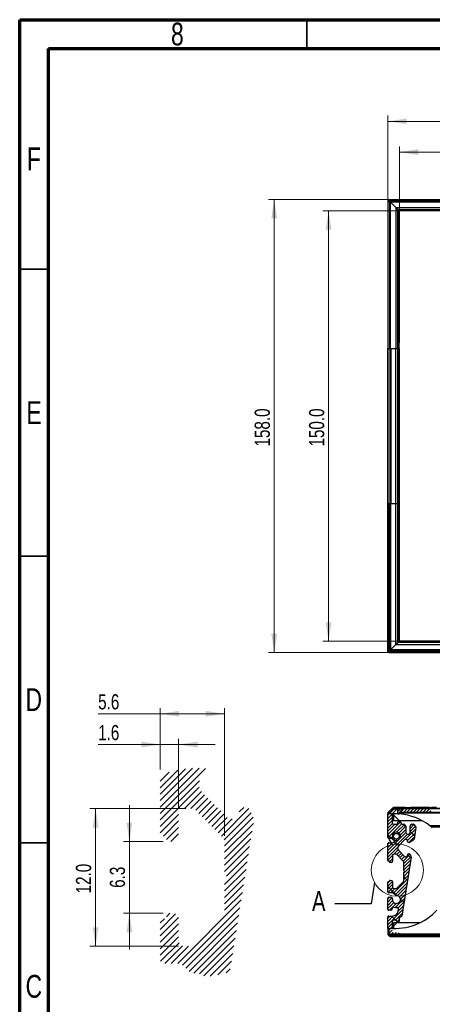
# Model space of a CAD drawing. Header units: millimetres. Extents: x 15 to 415, y 5 to 292.
# Tile 2 of 15: x 15 to 87, y 120 to 292. Entities that reach past the tile are written whole.
import ezdxf

# ---------------------------------------------------------------- set-up
doc = ezdxf.new("R2010")
doc.units = ezdxf.units.MM
doc.styles.add('SLDTEXTSTYLE0', font='TXT', dxfattribs={"width": 0.75})
doc.dimstyles.new('SLDDIMSTYLE2', dxfattribs={"dimtxt": 2.645833, "dimasz": 3.302, "dimexe": 0, "dimexo": 0.0625, "dimgap": 0.661458, "dimtad": 1, "dimdec": 1, "dimlfac": 2, "dimrnd": 1e-09, "dimzin": 4, "dimdsep": 46, "dimtxsty": 'SLDTEXTSTYLE0', "dimsah": 1, "dimcen": 0.09, "dimadec": 0, "dimazin": 1, "dimtfac": 1, "dimtdec": 1, "dimtofl": 0, "dimtmove": 0, "dimatfit": 3, "dimfxl": 1, "dimfrac": 2, "dimtolj": 1, "dimtzin": 12, "dimarcsym": 0})
doc.dimstyles.new('SLDDIMSTYLE5', dxfattribs={"dimtxt": 0.18, "dimasz": 3.302, "dimexe": 0, "dimexo": 0.0625, "dimgap": 0, "dimtad": 0, "dimtih": 1, "dimtoh": 1, "dimdec": 0, "dimrnd": 1e-09, "dimzin": 0, "dimdsep": 46, "dimtxsty": 'Standard', "dimblk1": 'NONE', "dimblk2": 'NONE', "dimsah": 1, "dimcen": 0.09, "dimadec": 0, "dimazin": 0, "dimtfac": 3.302, "dimtdec": 0, "dimtofl": 0, "dimtmove": 0, "dimatfit": 3, "dimldrblk": 'NONE', "dimfxl": 1, "dimfrac": 2, "dimtolj": 1, "dimtzin": 0, "dimarcsym": 0})
doc.dimstyles.new('SLDDIMSTYLE6', dxfattribs={"dimtxt": 2.645833, "dimasz": 3.302, "dimexe": 0, "dimexo": 0.0625, "dimgap": 0.661458, "dimtad": 1, "dimdec": 1, "dimlfac": 0.5, "dimrnd": 1e-09, "dimzin": 12, "dimdsep": 46, "dimtxsty": 'SLDTEXTSTYLE0', "dimsah": 1, "dimcen": 0.09, "dimadec": 0, "dimazin": 3, "dimtfac": 1, "dimtdec": 1, "dimtmove": 0, "dimatfit": 0, "dimfxl": 1, "dimfrac": 2, "dimtolj": 1, "dimtzin": 12, "dimarcsym": 0})
doc.dimstyles.new('SLDDIMSTYLE7', dxfattribs={"dimtxt": 2.645833, "dimasz": 3.302, "dimexe": 0, "dimexo": 0.0625, "dimgap": 0.661458, "dimtad": 1, "dimdec": 1, "dimlfac": 0.5, "dimrnd": 1e-09, "dimzin": 12, "dimdsep": 46, "dimtxsty": 'SLDTEXTSTYLE0', "dimsah": 1, "dimcen": 0.09, "dimadec": 0, "dimazin": 3, "dimtfac": 1, "dimtdec": 1, "dimtofl": 0, "dimtmove": 0, "dimatfit": 3, "dimfxl": 1, "dimfrac": 2, "dimtolj": 1, "dimtzin": 12, "dimarcsym": 0})
doc.dimstyles.new('SLDDIMSTYLE8', dxfattribs={"dimtxt": 2.645833, "dimasz": 3.302, "dimexe": 0, "dimexo": 0.0625, "dimgap": 0.661458, "dimtad": 1, "dimdec": 1, "dimlfac": 0.5, "dimrnd": 1e-09, "dimzin": 4, "dimdsep": 46, "dimtxsty": 'SLDTEXTSTYLE0', "dimsah": 1, "dimcen": 0.09, "dimadec": 0, "dimazin": 1, "dimtfac": 1, "dimtdec": 1, "dimtofl": 0, "dimtmove": 0, "dimatfit": 3, "dimfxl": 1, "dimfrac": 2, "dimtolj": 1, "dimtzin": 12, "dimarcsym": 0})

# ---------------------------------------------------------------- blocks, each defined once
blk = doc.blocks.new('_D_2')
at = {"color": 7, "linetype": 'Continuous', "lineweight": 0}
for p, q in [((81.12, 235.67), (81.12, 269.91)), ((206.12, 235.67), (206.12, 269.91)), ((81.12, 268.91), (206.12, 268.91))]:
    blk.add_line(p, q, dxfattribs=at)
at = {"color": 7, "linetype": 'Continuous', "lineweight": 18}
for points in [[(81.12, 268.91), (84.42, 268.4), (84.42, 269.42)], [(206.12, 268.91), (202.81, 269.42), (202.81, 268.4)]]:
    blk.add_solid(points, dxfattribs=at)
at = {"color": 7, "linetype": 'Continuous', "lineweight": 18, "insert": (139.06, 272.32), "char_height": 2.646, "attachment_point": 1, "style": 'SLDTEXTSTYLE0'}
blk.add_mtext('250.0', dxfattribs=at)
blk = doc.blocks.new('_D_3')
at = {"color": 7, "linetype": 'Continuous', "lineweight": 0}
for p, q in [((79.12, 235.67), (79.12, 275.28)), ((208.12, 235.67), (208.12, 275.28)), ((208.12, 274.28), (79.12, 274.28))]:
    blk.add_line(p, q, dxfattribs=at)
at = {"color": 7, "linetype": 'Continuous', "lineweight": 18}
for points in [[(79.12, 274.28), (82.42, 273.77), (82.42, 274.78)], [(208.12, 274.28), (204.81, 274.78), (204.81, 273.77)]]:
    blk.add_solid(points, dxfattribs=at)
at = {"color": 7, "linetype": 'Continuous', "lineweight": 18, "insert": (139.06, 277.69), "char_height": 2.646, "attachment_point": 1, "style": 'SLDTEXTSTYLE0'}
blk.add_mtext('258.0', dxfattribs=at)
blk = doc.blocks.new('_D_4')
at = {"color": 7, "linetype": 'Continuous', "lineweight": 0}
for p, q in [((104.12, 258.67), (67.8, 258.67)), ((68.8, 258.67), (68.8, 183.67)), ((104.12, 183.67), (67.8, 183.67))]:
    blk.add_line(p, q, dxfattribs=at)
at = {"color": 7, "linetype": 'Continuous', "lineweight": 18}
for points in [[(68.8, 258.67), (68.29, 255.37), (69.31, 255.37)], [(68.8, 183.67), (69.31, 186.97), (68.29, 186.97)]]:
    blk.add_solid(points, dxfattribs=at)
at = {"color": 7, "linetype": 'Continuous', "lineweight": 18, "insert": (65.39, 217.59), "char_height": 2.646, "attachment_point": 1, "rotation": 90, "style": 'SLDTEXTSTYLE0'}
blk.add_mtext('150.0', dxfattribs=at)
blk = doc.blocks.new('_D_5')
at = {"color": 7, "linetype": 'Continuous', "lineweight": 0}
for p, q in [((104.12, 260.67), (58.33, 260.67)), ((59.33, 260.67), (59.33, 181.67)), ((104.12, 181.67), (58.33, 181.67))]:
    blk.add_line(p, q, dxfattribs=at)
at = {"color": 7, "linetype": 'Continuous', "lineweight": 18}
for points in [[(59.33, 260.67), (58.83, 257.37), (59.84, 257.37)], [(59.33, 181.67), (59.84, 184.97), (58.83, 184.97)]]:
    blk.add_solid(points, dxfattribs=at)
at = {"color": 7, "linetype": 'Continuous', "lineweight": 18, "insert": (55.92, 217.59), "char_height": 2.646, "attachment_point": 1, "rotation": 90, "style": 'SLDTEXTSTYLE0'}
blk.add_mtext('158.0', dxfattribs=at)
blk = doc.blocks.new('SW_HATCH_0')
at = {"color": 0, "linetype": 'Continuous', "lineweight": 0}
for p, q in [((0, 0), (-1.33, -1.33)), ((0.56, 0), (-1.33, -1.89)), ((1.12, 0), (0.37, -0.75)), ((2.81, 0), (2.06, -0.75)), ((3.37, 0), (2.62, -0.75)), ((3.93, 0), (3.18, -0.75)), ((4.49, 0), (3.74, -0.75)), ((5.05, 0), (4.3, -0.75)), ((5.61, 0), (4.86, -0.75)), ((-0.58, -1.7), (-1.33, -2.45)), ((1.68, -0.01), (0.93, -0.75)), ((2.02, -0.23), (1.5, -0.75)), ((6.1, -0.07), (5.42, -0.75)), ((6.17, -0.56), (5.99, -0.75)), ((-0.58, -2.26), (-1.33, -3.01)), ((0.9, -2.47), (-1.33, -4.69)), ((-0.54, -2.78), (-1.33, -3.57)), ((-0.09, -2.9), (-1.33, -4.13)), ((1.06, -2.87), (-1.32, -5.25)), ((1.57, -2.92), (0.19, -4.3)), ((1.8, -3.25), (0.6, -4.45)), ((3.21, -2.96), (2.55, -3.62)), ((3.47, -3.26), (2.55, -4.19)), ((1.81, -4.36), (-1.33, -7.5)), ((2.09, -4.64), (-1.33, -8.06)), ((-0.53, -5.02), (-0.88, -5.38)), ((1.8, -3.81), (0.84, -4.78)), ((3.52, -3.77), (1.72, -5.58)), ((3.42, -4.44), (2.1, -5.76)), ((3.31, -5.11), (2.35, -6.07)), ((-1.07, -6.12), (-1.33, -6.38)), ((-0.51, -6.12), (-1.33, -6.94)), ((0.39, -6.91), (-1.33, -8.62)), ((-0.53, -8.38), (-1.33, -9.18)), ((0.47, -7.39), (-0.27, -8.12)), ((0.75, -7.67), (0.22, -8.2)), ((1.03, -7.95), (0.5, -8.48)), ((1.31, -8.23), (0.78, -8.76)), ((1.59, -8.51), (1.06, -9.04)), ((2.54, -8.13), (1.34, -9.32)), ((2.73, -8.5), (1.47, -9.75)), ((-0.53, -8.94), (-1.05, -9.47)), ((2.68, -9.11), (1.47, -10.31)), ((2.57, -9.78), (1.47, -10.87)), ((2.47, -10.44), (1.47, -11.43)), ((2.36, -11.11), (1.47, -12)), ((2.25, -11.78), (1.47, -12.56)), ((-0.53, -12.88), (-1.33, -13.67)), ((-1.14, -12.92), (-1.33, -13.11)), ((-0.53, -13.43), (-1.33, -14.23)), ((-0.9, -12.69), (-1.05, -12.84)), ((2.15, -12.44), (-0.35, -14.94)), ((2.04, -13.11), (-0.07, -15.22)), ((-0.5, -13.97), (-1.31, -14.78)), ((-0.09, -14.12), (-0.84, -14.88)), ((1.94, -13.78), (0.38, -15.33)), ((1.83, -14.45), (0.72, -15.56)), ((1.73, -15.11), (0.87, -15.96)), ((-1.03, -15.62), (-1.33, -15.92)), ((-0.6, -15.75), (-1.33, -16.48)), ((-0.49, -16.21), (-1.33, -17.04)), ((-0.27, -16.54), (-1.33, -17.6)), ((0.14, -16.7), (-1.06, -17.9)), ((1.62, -15.78), (-0.04, -17.43)), ((1.51, -16.45), (0.46, -17.5)), ((1.41, -17.11), (0.51, -18.02)), ((1.3, -17.78), (-1.33, -20.41)), ((1.2, -18.45), (-0.01, -19.65)), ((-0.37, -18.89), (-1.33, -19.85)), ((-0.94, -18.9), (-1.33, -19.29)), ((-0.58, -20.22), (-1.33, -20.97)), ((0.67, -19.53), (0.3, -19.9)), ((-0.58, -20.78), (-1.33, -21.53)), ((-0.58, -21.34), (-1.31, -22.08)), ((-0.42, -21.75), (-1.05, -22.38)), ((0.14, -21.75), (-0.61, -22.5)), ((0.64, -21.81), (-0.05, -22.5))]:
    blk.add_line(p, q, dxfattribs=at)
blk = doc.blocks.new('_None')
blk = doc.blocks.new('SW_HATCH_1')
at = {"color": 0, "linetype": 'Continuous', "lineweight": 0}
for p, q in [((5.21, 0.72), (-1.58, -6.07)), ((4.06, 0.7), (-1.58, -4.95)), ((6.3, 0.68), (-1.58, -7.19)), ((2.83, 0.58), (-1.58, -3.83)), ((1.49, 0.37), (-1.58, -2.7)), ((0, 0), (-1.58, -1.58)), ((5.27, -1.47), (-1.58, -8.32)), ((5.23, -2.63), (-1.58, -9.44)), ((5.6, -3.38), (2.65, -6.33)), ((6.16, -3.95), (3.77, -6.33)), ((6.72, -4.51), (4.6, -6.63)), ((7.28, -5.07), (5.16, -7.19)), ((7.84, -5.63), (5.72, -7.75)), ((8.4, -6.19), (6.28, -8.31)), ((8.96, -6.75), (6.84, -8.87)), ((13.86, -6.34), (9.09, -11.12)), ((12.96, -6.12), (12.17, -6.92)), ((1.62, -7.36), (-1.58, -10.56)), ((1.62, -8.48), (-1.03, -11.13)), ((9.52, -7.31), (7.4, -9.44)), ((10.09, -7.87), (7.96, -10)), ((10.96, -8.12), (8.53, -10.56)), ((14.25, -7.08), (9.57, -11.76)), ((14.62, -7.83), (9.62, -12.83)), ((1.62, -9.61), (-0.48, -11.71)), ((14.64, -8.94), (9.62, -13.95)), ((14.43, -10.27), (9.62, -15.08)), ((1.62, -10.73), (0.27, -12.08)), ((14.22, -11.6), (9.62, -16.2)), ((14, -12.94), (9.62, -17.32)), ((13.79, -14.27), (9.98, -18.09)), ((13.58, -15.6), (9.62, -19.57)), ((13.37, -16.94), (9.62, -20.69)), ((13.16, -18.27), (9.62, -21.81)), ((12.95, -19.61), (9.62, -22.94)), ((12.53, -22.27), (1.47, -33.33)), ((12.74, -20.94), (9.62, -24.06)), ((12.31, -23.61), (2.32, -33.61)), ((1.11, -24.71), (-1.58, -27.4)), ((1.59, -25.35), (-1.58, -28.52)), ((-0.83, -25.53), (-1.58, -26.28)), ((0.12, -24.58), (-0.48, -25.18)), ((12.1, -24.94), (2.88, -34.17)), ((1.62, -26.44), (-1.58, -29.64)), ((11.89, -26.27), (3.44, -34.73)), ((1.62, -27.57), (-1.58, -30.77)), ((1.62, -28.69), (-1.58, -31.89)), ((11.68, -27.61), (4.25, -35.03)), ((11.47, -28.94), (5.25, -35.16)), ((1.7, -29.73), (-1.53, -32.96)), ((2.28, -30.27), (-0.78, -33.33)), ((3.35, -30.33), (0.35, -33.33)), ((11.26, -30.28), (6.01, -35.52)), ((11.05, -31.61), (7.13, -35.53)), ((10.84, -32.94), (8.45, -35.33)), ((10.62, -34.28), (9.91, -34.99))]:
    blk.add_line(p, q, dxfattribs=at)
blk = doc.blocks.new('_D_10')
at = {"color": 7, "linetype": 'Continuous', "lineweight": 0}
for p, q in [((39.47, 161.27), (39.47, 166.64)), ((42.67, 154.49), (42.67, 166.64)), ((39.47, 165.64), (28.66, 165.64)), ((39.47, 165.64), (42.67, 165.64)), ((42.67, 165.64), (49.02, 165.64))]:
    blk.add_line(p, q, dxfattribs=at)
at = {"color": 7, "linetype": 'Continuous', "lineweight": 18}
for points in [[(39.47, 165.64), (36.17, 166.15), (36.17, 165.13)], [(42.67, 165.64), (45.97, 165.13), (45.97, 166.15)]]:
    blk.add_solid(points, dxfattribs=at)
at = {"color": 7, "linetype": 'Continuous', "lineweight": 18, "insert": (28.66, 169.05), "char_height": 2.646, "attachment_point": 1, "style": 'SLDTEXTSTYLE0'}
blk.add_mtext('1.6', dxfattribs=at)
blk = doc.blocks.new('_D_11')
at = {"color": 7, "linetype": 'Continuous', "lineweight": 0}
for p, q in [((39.47, 161.27), (39.47, 172.01)), ((50.67, 149.75), (50.67, 172.01)), ((39.47, 171.01), (28.66, 171.01)), ((39.47, 171.01), (50.67, 171.01))]:
    blk.add_line(p, q, dxfattribs=at)
at = {"color": 7, "linetype": 'Continuous', "lineweight": 18}
for points in [[(39.47, 171.01), (42.77, 170.5), (42.77, 171.51)], [(50.67, 171.01), (47.37, 171.51), (47.37, 170.5)]]:
    blk.add_solid(points, dxfattribs=at)
at = {"color": 7, "linetype": 'Continuous', "lineweight": 18, "insert": (28.66, 174.42), "char_height": 2.646, "attachment_point": 1, "style": 'SLDTEXTSTYLE0'}
blk.add_mtext('5.6', dxfattribs=at)
blk = doc.blocks.new('_D_12')
at = {"color": 7, "linetype": 'Continuous', "lineweight": 0}
for p, q in [((34.1, 148.74), (34.1, 155.09)), ((39.97, 148.74), (33.1, 148.74)), ((34.1, 148.74), (34.1, 136.24)), ((39.97, 136.24), (33.1, 136.24)), ((34.1, 136.24), (34.1, 129.89))]:
    blk.add_line(p, q, dxfattribs=at)
at = {"color": 7, "linetype": 'Continuous', "lineweight": 18}
for points in [[(34.1, 148.74), (34.61, 152.04), (33.6, 152.04)], [(34.1, 136.24), (33.6, 132.93), (34.61, 132.93)]]:
    blk.add_solid(points, dxfattribs=at)
at = {"color": 7, "linetype": 'Continuous', "lineweight": 18, "insert": (30.69, 140.66), "char_height": 2.646, "attachment_point": 1, "rotation": 90, "style": 'SLDTEXTSTYLE0'}
blk.add_mtext('6.3', dxfattribs=at)
blk = doc.blocks.new('_D_13')
at = {"color": 7, "linetype": 'Continuous', "lineweight": 0}
for p, q in [((43.93, 154.49), (27.21, 154.49)), ((28.21, 154.49), (28.21, 130.49)), ((42.67, 130.49), (27.21, 130.49))]:
    blk.add_line(p, q, dxfattribs=at)
at = {"color": 7, "linetype": 'Continuous', "lineweight": 18}
for points in [[(28.21, 154.49), (27.7, 151.18), (28.71, 151.18)], [(28.21, 130.49), (28.71, 133.79), (27.7, 133.79)]]:
    blk.add_solid(points, dxfattribs=at)
at = {"color": 7, "linetype": 'Continuous', "lineweight": 18, "insert": (24.79, 139.69), "char_height": 2.646, "attachment_point": 1, "rotation": 90, "style": 'SLDTEXTSTYLE0'}
blk.add_mtext('12.0', dxfattribs=at)

msp = doc.modelspace()

# ---------------------------------------------------------------- hatches: boundary and pattern name
at = {"linetype": 'Continuous', "lineweight": 18}
h = msp.add_hatch(dxfattribs=at)
h.set_pattern_fill('ANSI31', angle=90, style=0)
edge = h.paths.add_edge_path(flags=0)
edge.add_arc((80.33, 143.58), 9.996, 263.0298, 267.34494)
edge.add_line((79.867, 133.595), (79.867, 134.753))
edge.add_arc((80.117, 134.753), 0.25, 90, 180, ccw=False)
edge.add_line((80.117, 135.003), (80.467, 135.003))
edge.add_arc((80.467, 134.753), 0.25, 14.47751, 90, ccw=False)
edge.add_arc((80.854, 134.853), 0.15, 194.47751, 270)
edge.add_line((80.854, 134.703), (80.967, 134.703))
edge.add_arc((80.967, 134.853), 0.15, 270, 360)
edge.add_line((81.117, 134.853), (81.117, 135.378))
edge.add_arc((81.367, 135.378), 0.25, 90, 180, ccw=False)
edge.add_line((81.367, 135.628), (81.42, 135.628))
edge.add_arc((81.42, 135.778), 0.15, 270, 351)
edge.add_line((81.568, 135.754), (83.196, 146.033))
edge.add_arc((83.048, 146.056), 0.15, 351, 386.56505)
edge.add_line((83.182, 146.123), (82.995, 146.497))
edge.add_arc((82.861, 146.43), 0.15, 26.56505, 90)
edge.add_line((82.861, 146.58), (82.704, 146.58))
edge.add_arc((82.704, 146.43), 0.15, 90, 180)
edge.add_line((82.554, 146.43), (82.554, 146.33))
edge.add_arc((82.304, 146.33), 0.25, 270, 360, ccw=False)
edge.add_line((82.304, 146.08), (82.198, 146.08))
edge.add_arc((82.198, 146.33), 0.25, 225, 270, ccw=False)
edge.add_line((82.021, 146.153), (80.948, 147.227))
edge.add_arc((81.302, 147.58), 0.5, 135, 225, ccw=False)
edge.add_line((80.948, 147.934), (82.021, 149.007))
edge.add_arc((82.198, 148.83), 0.25, 90, 135, ccw=False)
edge.add_line((82.198, 149.08), (82.304, 149.08))
edge.add_arc((82.304, 148.83), 0.25, 0, 90, ccw=False)
edge.add_line((82.554, 148.83), (82.554, 148.73))
edge.add_arc((82.704, 148.73), 0.15, 180, 270)
edge.add_line((82.704, 148.58), (82.907, 148.58))
edge.add_arc((82.907, 148.73), 0.15, 270, 304.58663)
edge.add_line((82.992, 148.607), (83.626, 149.044))
edge.add_arc((83.541, 149.167), 0.15, 304.58663, 351)
edge.add_line((83.689, 149.144), (84.013, 151.191))
edge.add_arc((83.865, 151.214), 0.15, 351, 400.5)
edge.add_line((83.979, 151.311), (83.647, 151.7))
edge.add_arc((83.533, 151.603), 0.15, 40.5, 90)
edge.add_line((83.533, 151.753), (83.304, 151.753))
edge.add_arc((83.304, 151.603), 0.15, 90, 135)
edge.add_line((83.198, 151.709), (83.036, 151.547))
edge.add_arc((83.142, 151.441), 0.15, 135, 180)
edge.add_line((82.992, 151.441), (82.992, 150.378))
edge.add_arc((82.617, 150.378), 0.375, -180, 0, ccw=False)
edge.add_line((82.242, 150.378), (82.242, 151.441))
edge.add_arc((82.092, 151.441), 0.15, 0, 45)
edge.add_line((82.198, 151.547), (82.036, 151.709))
edge.add_arc((81.93, 151.603), 0.15, 45, 90)
edge.add_line((81.93, 151.753), (81.617, 151.753))
edge.add_arc((81.617, 152.003), 0.25, 180, 270, ccw=False)
edge.add_line((81.367, 152.003), (81.367, 152.103))
edge.add_arc((81.217, 152.103), 0.15, 0, 90)
edge.add_line((81.217, 152.253), (81.017, 152.253))
edge.add_arc((81.017, 152.103), 0.15, 90, 180)
edge.add_line((80.867, 152.103), (80.867, 152.003))
edge.add_arc((80.617, 152.003), 0.25, -90, 0, ccw=False)
edge.add_line((80.617, 151.753), (80.117, 151.753))
edge.add_arc((80.117, 152.003), 0.25, 180, 270, ccw=False)
edge.add_line((79.867, 152.003), (79.867, 153.342))
edge.add_arc((80.117, 153.342), 0.25, 135, 180, ccw=False)
edge.add_line((79.94, 153.519), (79.992, 153.57))
edge.add_arc((80.33, 143.58), 9.996, 91.93928, 96.9702)
edge.add_line((79.117, 153.502), (79.117, 149.428))
edge.add_arc((79.267, 149.428), 0.15, 180, 270)
edge.add_line((79.267, 149.278), (79.608, 149.278))
edge.add_arc((79.608, 149.528), 0.25, 270, 315)
edge.add_line((79.785, 149.351), (79.846, 149.412))
edge.add_arc((79.669, 149.589), 0.25, 315, 363.86049)
edge.add_arc((80.617, 149.653), 0.7, -93.86049, 183.86049, ccw=False)
edge.add_arc((80.553, 148.705), 0.25, 86.13951, 135)
edge.add_line((80.376, 148.882), (80.095, 148.601))
edge.add_arc((79.919, 148.778), 0.25, 270, 315, ccw=False)
edge.add_line((79.919, 148.528), (79.267, 148.528))
edge.add_arc((79.267, 148.378), 0.15, 90, 180)
edge.add_line((79.117, 148.378), (79.117, 145.428))
edge.add_arc((79.217, 145.428), 0.1, 180, 270)
edge.add_line((79.217, 145.328), (79.292, 145.328))
edge.add_arc((79.292, 145.228), 0.1, 0, 90, ccw=False)
edge.add_line((79.392, 145.228), (79.392, 145.19))
edge.add_arc((79.492, 145.19), 0.1, 180, 270)
edge.add_line((79.492, 145.09), (79.667, 145.09))
edge.add_arc((79.667, 145.34), 0.25, 270, 360)
edge.add_line((79.917, 145.34), (79.917, 146.278))
edge.add_arc((80.167, 146.278), 0.25, 90, 180, ccw=False)
edge.add_line((80.167, 146.528), (80.483, 146.528))
edge.add_arc((80.483, 146.278), 0.25, 45, 90, ccw=False)
edge.add_line((80.66, 146.455), (81.844, 145.271))
edge.add_arc((81.667, 145.094), 0.25, 0, 45, ccw=False)
edge.add_line((81.917, 145.094), (81.917, 143.678))
edge.add_line((81.917, 143.678), (82.067, 143.528))
edge.add_line((82.067, 143.528), (81.917, 143.378))
edge.add_line((81.917, 143.378), (81.917, 141.962))
edge.add_arc((81.667, 141.962), 0.25, 315, 360, ccw=False)
edge.add_line((81.844, 141.785), (80.66, 140.601))
edge.add_arc((80.483, 140.778), 0.25, 270, 315, ccw=False)
edge.add_line((80.483, 140.528), (80.167, 140.528))
edge.add_arc((80.167, 140.778), 0.25, 180, 270, ccw=False)
edge.add_line((79.917, 140.778), (79.917, 141.715))
edge.add_arc((79.667, 141.715), 0.25, 0, 90)
edge.add_line((79.667, 141.965), (79.492, 141.965))
edge.add_arc((79.492, 141.865), 0.1, 90, 180)
edge.add_line((79.392, 141.865), (79.392, 141.828))
edge.add_arc((79.292, 141.828), 0.1, 270, 360, ccw=False)
edge.add_line((79.292, 141.728), (79.217, 141.728))
edge.add_arc((79.217, 141.628), 0.1, 90, 180)
edge.add_line((79.117, 141.628), (79.117, 139.928))
edge.add_arc((79.267, 139.928), 0.15, 180, 270)
edge.add_line((79.267, 139.778), (79.919, 139.778))
edge.add_arc((79.919, 139.528), 0.25, 45, 90, ccw=False)
edge.add_line((80.095, 139.705), (80.376, 139.424))
edge.add_arc((80.553, 139.601), 0.25, 225, 273.86049)
edge.add_arc((80.617, 138.653), 0.7, -183.86049, 93.86049, ccw=False)
edge.add_arc((79.669, 138.717), 0.25, 356.13951, 405)
edge.add_line((79.846, 138.893), (79.785, 138.955))
edge.add_arc((79.608, 138.778), 0.25, 45, 90)
edge.add_line((79.608, 139.028), (79.267, 139.028))
edge.add_arc((79.267, 138.878), 0.15, 90, 180)
edge.add_line((79.117, 138.878), (79.117, 136.903))
edge.add_arc((79.267, 136.903), 0.15, 180, 270)
edge.add_line((79.267, 136.753), (79.617, 136.753))
edge.add_arc((79.617, 137.003), 0.25, 270, 360)
edge.add_line((79.867, 137.003), (79.867, 137.028))
edge.add_arc((80.117, 137.028), 0.25, 72.89536, 180, ccw=False)
edge.add_arc((80.617, 138.653), 1.45, 252.89536, 274.37821)
edge.add_arc((80.747, 136.958), 0.25, -9, 94.37821, ccw=False)
edge.add_line((80.993, 136.919), (80.942, 136.596))
edge.add_arc((79.955, 136.753), 1, 270, 351, ccw=False)
edge.add_line((79.955, 135.753), (79.267, 135.753))
edge.add_arc((79.267, 135.603), 0.15, 90, 180)
edge.add_line((79.117, 135.603), (79.117, 133.658))
h = msp.add_hatch(dxfattribs=at)
h.set_pattern_fill('ANSI31', angle=90, style=0)
edge = h.paths.add_edge_path(flags=0)
edge.add_line((80.117, 153.574), (80.117, 152.328))
edge.add_line((80.117, 152.328), (85.167, 152.328))
edge.add_arc((80.33, 143.58), 9.996, 61.05805, 91.22123)
h = msp.add_hatch(dxfattribs=at)
h.set_pattern_fill('ANSI31', style=0)
edge = h.paths.add_edge_path(flags=0)
edge.add_line((80.117, 134.553), (80.117, 133.586))
edge.add_arc((80.33, 143.58), 9.996, 268.77877, 295.43103)
edge.add_line((84.622, 134.553), (80.117, 134.553))

# ---------------------------------------------------------------- linework, layer by layer
at = {"color": 7, "linetype": 'Continuous', "lineweight": 70}
for p, q in [((15, 5), (15, 292)), ((15, 292), (415, 292)), ((20, 10), (20, 287)), ((20, 287), (410, 287))]:
    msp.add_line(p, q, dxfattribs=at)
at = {"color": 7, "linetype": 'Continuous', "lineweight": 35}
for p, q in [((65, 287), (65, 292)), ((20, 248.5), (15, 248.5)), ((20, 198.5), (15, 198.5)), ((15, 148.5), (20, 148.5)), ((20, 148.5), (15, 148.5))]:
    msp.add_line(p, q, dxfattribs=at)
at = {"color": 7, "linetype": 'Continuous', "lineweight": 25}
for p, q in [((79.117, 260.423), (79.117, 234.673)), ((79.19, 260.423), (79.412, 260.201)), ((79.19, 234.673), (79.19, 260.423)), ((79.367, 260.673), (105.117, 260.673)), ((79.367, 260.599), (79.589, 260.377)), ((105.117, 260.599), (79.367, 260.599)), ((79.412, 260.201), (79.412, 234.673)), ((79.583, 234.673), (79.585, 260.204)), ((105.117, 260.207), (79.585, 260.204)), ((79.585, 260.204), (80.508, 259.281)), ((105.117, 260.377), (79.589, 260.377)), ((80.508, 259.281), (80.506, 234.673)), ((80.508, 259.281), (105.117, 259.283)), ((80.872, 234.673), (80.872, 258.847)), ((80.872, 258.847), (81.044, 258.675)), ((80.943, 258.917), (105.117, 258.917)), ((80.943, 258.917), (81.114, 258.746)), ((81.044, 258.675), (81.044, 234.673)), ((105.117, 258.746), (81.114, 258.746)), ((81.117, 234.673), (81.117, 258.573)), ((105.117, 258.673), (81.217, 258.673)), ((79.117, 207.673), (79.117, 234.673)), ((79.117, 234.673), (79.19, 234.673)), ((79.19, 207.673), (79.19, 234.673)), ((79.19, 234.673), (79.44, 234.673)), ((79.44, 234.673), (79.44, 207.673)), ((79.44, 234.673), (79.617, 234.673)), ((79.617, 234.673), (79.617, 207.673)), ((79.617, 234.673), (80.513, 234.673)), ((80.513, 207.673), (80.513, 234.673)), ((80.513, 234.673), (80.867, 234.673)), ((80.867, 207.673), (80.867, 234.673)), ((80.867, 234.673), (81.044, 234.673)), ((81.044, 207.673), (81.044, 234.673)), ((81.044, 234.673), (81.117, 234.673)), ((81.117, 234.673), (81.117, 207.673)), ((79.117, 207.673), (79.19, 207.673)), ((79.117, 181.923), (79.117, 207.673)), ((79.19, 207.673), (79.44, 207.673)), ((79.19, 207.673), (79.19, 181.923)), ((79.412, 207.673), (79.412, 182.144)), ((79.44, 207.673), (79.617, 207.673)), ((79.583, 207.673), (79.585, 182.141)), ((79.617, 207.673), (80.513, 207.673)), ((80.508, 183.064), (80.506, 207.673)), ((80.513, 207.673), (80.867, 207.673)), ((80.867, 207.673), (81.044, 207.673)), ((80.872, 183.498), (80.872, 207.673)), ((81.044, 207.673), (81.117, 207.673)), ((81.044, 207.673), (81.044, 183.67)), ((81.117, 207.673), (81.117, 183.773)), ((80.872, 183.498), (81.044, 183.67)), ((105.117, 183.673), (81.217, 183.673)), ((79.19, 181.923), (79.412, 182.144)), ((79.367, 181.746), (79.589, 181.968)), ((79.585, 182.141), (80.508, 183.064)), ((105.117, 182.138), (79.585, 182.141)), ((79.589, 181.968), (105.117, 181.968)), ((80.508, 183.064), (105.117, 183.062)), ((80.943, 183.428), (81.114, 183.599)), ((105.117, 183.428), (80.943, 183.428)), ((81.114, 183.599), (105.117, 183.599)), ((105.117, 181.746), (79.367, 181.746)), ((79.367, 181.673), (105.117, 181.673)), ((79.859, 154.499), (79.19, 153.83)), ((79.94, 154.58), (79.859, 154.499)), ((79.875, 154.508), (79.859, 154.499)), ((80.762, 154.58), (80.032, 154.571)), ((82.071, 154.653), (80.117, 154.653)), ((81.734, 154.493), (81.131, 153.824)), ((81.845, 154.499), (81.243, 153.83)), ((81.845, 154.499), (105.117, 154.498)), ((82.564, 154.58), (81.907, 154.571)), ((81.907, 154.571), (105.117, 154.571)), ((82.232, 154.576), (82.155, 154.628)), ((86.732, 154.654), (82.517, 154.602)), ((83.079, 154.628), (83.051, 154.609)), ((86.367, 154.653), (83.162, 154.653)), ((86.364, 154.65), (86.406, 154.65)), ((86.396, 154.651), (86.367, 154.653)), ((79.117, 153.653), (79.117, 153.502)), ((79.117, 149.428), (79.117, 153.502)), ((79.367, 153.653), (79.367, 153.53)), ((79.396, 153.723), (80.065, 154.392)), ((79.867, 153.342), (79.867, 152.003)), ((79.992, 153.57), (79.94, 153.519)), ((80.117, 153.555), (80.117, 152.328)), ((80.135, 154.422), (80.864, 154.431)), ((80.864, 153.562), (80.864, 154.431)), ((80.864, 153.562), (81.066, 153.548)), ((81.066, 153.653), (81.066, 153.549)), ((81.216, 153.653), (81.216, 153.537)), ((105.117, 153.653), (81.216, 153.653)), ((81.243, 153.83), (105.117, 153.83)), ((83.907, 152.911), (83.879, 152.913)), ((85.109, 152.328), (80.117, 152.328)), ((80.117, 151.753), (80.617, 151.753)), ((80.867, 152.003), (80.867, 152.103)), ((81.017, 152.253), (81.217, 152.253)), ((81.367, 152.103), (81.367, 152.003)), ((81.617, 151.753), (81.93, 151.753)), ((82.036, 151.709), (82.198, 151.547)), ((82.242, 151.441), (82.242, 150.378)), ((82.992, 150.378), (82.992, 151.441)), ((83.036, 151.547), (83.198, 151.709)), ((83.304, 151.753), (83.533, 151.753)), ((83.647, 151.7), (83.979, 151.311)), ((84.013, 151.191), (83.689, 149.144)), ((86.402, 151.521), (102.467, 151.521)), ((86.715, 151.271), (102.467, 151.271)), ((79.846, 149.412), (79.785, 149.351)), ((79.117, 145.428), (79.117, 148.378)), ((79.608, 149.278), (79.267, 149.278)), ((79.267, 148.528), (79.919, 148.528)), ((80.095, 148.601), (80.376, 148.882)), ((82.021, 149.007), (80.948, 147.934)), ((82.304, 149.08), (82.198, 149.08)), ((82.554, 148.73), (82.554, 148.83)), ((82.907, 148.58), (82.704, 148.58)), ((83.626, 149.044), (82.992, 148.607)), ((79.917, 146.278), (79.917, 145.34)), ((80.483, 146.528), (80.167, 146.528)), ((81.844, 145.271), (80.66, 146.455)), ((80.948, 147.227), (82.021, 146.153)), ((83.196, 146.033), (81.568, 135.754)), ((82.198, 146.08), (82.304, 146.08)), ((82.554, 146.33), (82.554, 146.43)), ((82.704, 146.58), (82.861, 146.58)), ((82.995, 146.497), (83.182, 146.123)), ((79.292, 145.328), (79.217, 145.328)), ((79.392, 145.19), (79.392, 145.228)), ((79.667, 145.09), (79.492, 145.09)), ((81.917, 143.678), (81.917, 145.094)), ((81.917, 143.678), (82.067, 143.528)), ((82.067, 143.528), (81.917, 143.378)), ((81.917, 141.962), (81.917, 143.378)), ((79.117, 139.928), (79.117, 141.628)), ((79.217, 141.728), (79.292, 141.728)), ((79.392, 141.828), (79.392, 141.865)), ((79.492, 141.965), (79.667, 141.965)), ((79.917, 141.715), (79.917, 140.778)), ((80.66, 140.601), (81.844, 141.785)), ((79.919, 139.778), (79.267, 139.778)), ((80.376, 139.424), (80.095, 139.705)), ((80.167, 140.528), (80.483, 140.528)), ((79.117, 136.903), (79.117, 138.878)), ((79.267, 139.028), (79.608, 139.028)), ((79.785, 138.955), (79.846, 138.893)), ((79.117, 133.658), (79.117, 135.603)), ((79.617, 136.753), (79.267, 136.753)), ((79.267, 135.753), (79.955, 135.753)), ((79.867, 137.028), (79.867, 137.003)), ((80.942, 136.596), (80.993, 136.919)), ((81.42, 135.628), (81.367, 135.628)), ((79.867, 134.753), (79.867, 133.595)), ((80.467, 135.003), (80.117, 135.003)), ((80.117, 134.553), (80.117, 133.586)), ((84.622, 134.553), (80.117, 134.553)), ((80.967, 134.703), (80.854, 134.703)), ((81.117, 135.378), (81.117, 134.853)), ((79.117, 133.658), (79.117, 132.653)), ((79.117, 132.653), (79.117, 132.639)), ((79.117, 132.653), (79.119, 132.653)), ((79.119, 132.653), (79.19, 132.653)), ((79.19, 132.476), (79.412, 132.254)), ((79.367, 132.653), (79.367, 133.631)), ((79.367, 132.653), (105.117, 132.653)), ((105.117, 132.476), (79.367, 132.476)), ((79.367, 132.476), (79.589, 132.254)), ((79.412, 132.254), (79.44, 132.226)), ((105.117, 132.181), (79.585, 132.181)), ((79.585, 132.181), (80.508, 132.158)), ((105.117, 132.254), (79.589, 132.254)), ((79.617, 132.153), (80.513, 132.153)), ((80.505, 132.158), (105.117, 132.158)), ((80.508, 132.158), (105.117, 132.158))]:
    msp.add_line(p, q, dxfattribs=at)
at = {"color": 7, "linetype": 'Continuous', "lineweight": 25, "flags": 128}
msp.add_lwpolyline([(80.513, 132.153), (80.562, 132.155), (80.585, 132.158)], dxfattribs=at)
at = {"color": 7, "linetype": 'Continuous', "lineweight": 25}
msp.add_circle((80.617, 149.653), 0.5, dxfattribs=at)
at = {"color": 7, "linetype": 'Continuous', "lineweight": 18}
msp.add_circle((80.783, 143.745), 4.546, dxfattribs=at)
at = {"color": 7, "linetype": 'Continuous', "lineweight": 25}
for centre, radius, start, end in [((79.367, 260.423), 0.25, 135, 180), ((81.217, 258.573), 0.1, 90, 180), ((81.217, 183.773), 0.1, 180, 270), ((79.367, 181.923), 0.25, 225, 270), ((80.117, 154.403), 0.25, 90, 135), ((80.732, 154.45), 0.133, 351.41116, 77.13952), ((82.071, 154.503), 0.15, 56.30993, 90), ((83.162, 154.503), 0.15, 90, 123.69007), ((79.367, 153.653), 0.25, 157.98772, 180), ((80.33, 143.58), 9.996, 86.93666, 95.52649), ((80.117, 153.342), 0.25, 135, 180), ((80.33, 143.58), 9.996, 52.59586, 84.91092), ((80.117, 152.003), 0.25, 180, 270), ((80.617, 152.003), 0.25, 270, 0), ((81.017, 152.103), 0.15, 90, 180), ((81.217, 152.103), 0.15, 0, 90), ((81.617, 152.003), 0.25, 180, 270), ((81.93, 151.603), 0.15, 45, 90), ((82.092, 151.441), 0.15, 0, 45), ((83.142, 151.441), 0.15, 135, 180), ((83.304, 151.603), 0.15, 90, 135), ((83.533, 151.603), 0.15, 40.5, 90), ((83.865, 151.214), 0.15, 351, 40.5), ((80.33, 143.58), 9.996, 49.21235, 50.30007), ((79.267, 149.428), 0.15, 180, 270), ((79.608, 149.528), 0.25, 270, 315), ((79.669, 149.589), 0.25, 315, 3.86049), ((80.617, 149.653), 0.75, 194.05566, 255.94434), ((80.617, 149.653), 0.7, 266.13951, 183.86049), ((82.617, 150.378), 0.375, 180, 0), ((79.267, 148.378), 0.15, 90, 180), ((80.617, 149.653), 1.4, 195.53679, 233.47251), ((79.919, 148.778), 0.25, 270, 315), ((80.553, 148.705), 0.25, 86.13951, 135), ((81.302, 147.58), 0.5, 135, 225), ((82.198, 148.83), 0.25, 90, 135), ((82.304, 148.83), 0.25, 0, 90), ((82.704, 148.73), 0.15, 180, 270), ((82.907, 148.73), 0.15, 270, 304.58663), ((83.541, 149.167), 0.15, 304.58663, 351), ((80.167, 146.278), 0.25, 90, 180), ((80.483, 146.278), 0.25, 45, 90), ((82.198, 146.33), 0.25, 225, 270), ((82.304, 146.33), 0.25, 270, 0), ((82.704, 146.43), 0.15, 90, 180), ((82.861, 146.43), 0.15, 26.56505, 90), ((83.048, 146.056), 0.15, 351, 26.56505), ((79.217, 145.428), 0.1, 180, 270), ((79.292, 145.228), 0.1, 0, 90), ((79.492, 145.19), 0.1, 180, 270), ((79.667, 145.34), 0.25, 270, 0), ((81.667, 145.094), 0.25, 0, 45), ((79.217, 141.628), 0.1, 90, 180), ((79.292, 141.828), 0.1, 270, 0), ((79.492, 141.865), 0.1, 90, 180), ((79.667, 141.715), 0.25, 0, 90), ((80.167, 140.778), 0.25, 180, 270), ((81.667, 141.962), 0.25, 315, 0), ((79.267, 139.928), 0.15, 180, 270), ((80.617, 138.653), 0.7, 176.13951, 93.86049), ((79.919, 139.528), 0.25, 45, 90), ((80.553, 139.601), 0.25, 225, 273.86049), ((80.483, 140.778), 0.25, 270, 315), ((79.267, 138.878), 0.15, 90, 180), ((79.608, 138.778), 0.25, 45, 90), ((79.669, 138.717), 0.25, 356.13951, 45), ((79.267, 136.903), 0.15, 180, 270), ((79.267, 135.603), 0.15, 90, 180), ((80.33, 143.58), 9.996, 264.47138, 317.15353), ((79.617, 137.003), 0.25, 270, 0), ((80.117, 137.028), 0.25, 72.89536, 180), ((79.955, 136.753), 1, 270, 351), ((80.617, 138.653), 1.45, 252.89536, 274.37821), ((80.747, 136.958), 0.25, 351, 94.37821), ((81.367, 135.378), 0.25, 90, 180), ((81.42, 135.778), 0.15, 270, 351), ((80.117, 134.753), 0.25, 90, 180), ((80.467, 134.753), 0.25, 14.47751, 90), ((80.854, 134.853), 0.15, 194.47751, 270), ((80.967, 134.853), 0.15, 270, 0), ((79.617, 132.403), 0.25, 225, 270)]:
    msp.add_arc(centre, radius, start, end, dxfattribs=at)
for points in [[(79.19, 260.423), (79.179, 260.423), (79.157, 260.423), (79.134, 260.423), (79.12, 260.423), (79.118, 260.423), (79.117, 260.423)], [(79.19, 260.599), (79.202, 260.61), (79.227, 260.632), (79.271, 260.655), (79.318, 260.67), (79.35, 260.672), (79.367, 260.673)], [(79.19, 260.423), (79.2, 260.44), (79.22, 260.476), (79.264, 260.526), (79.313, 260.569), (79.349, 260.589), (79.367, 260.599)], [(79.367, 260.673), (79.367, 260.672), (79.367, 260.67), (79.367, 260.655), (79.367, 260.632), (79.367, 260.61), (79.367, 260.599)], [(79.589, 260.377), (79.571, 260.367), (79.535, 260.347), (79.486, 260.304), (79.442, 260.254), (79.422, 260.218), (79.412, 260.201)], [(80.943, 258.917), (80.935, 258.913), (80.921, 258.905), (80.901, 258.888), (80.884, 258.868), (80.876, 258.854), (80.872, 258.847)], [(81.044, 258.675), (81.048, 258.682), (81.056, 258.696), (81.073, 258.716), (81.093, 258.734), (81.107, 258.742), (81.114, 258.746)], [(79.117, 234.673), (79.118, 234.673), (79.12, 234.673), (79.134, 234.673), (79.157, 234.673), (79.179, 234.673), (79.19, 234.673)], [(79.412, 234.673), (79.424, 234.673), (79.447, 234.673), (79.49, 234.673), (79.535, 234.673), (79.567, 234.673), (79.583, 234.673)], [(80.506, 234.673), (80.54, 234.673), (80.607, 234.673), (80.705, 234.673), (80.796, 234.673), (80.847, 234.673), (80.872, 234.673)], [(81.044, 234.673), (81.054, 234.673), (81.076, 234.673), (81.099, 234.673), (81.114, 234.673), (81.116, 234.673), (81.117, 234.673)], [(79.19, 207.673), (79.179, 207.673), (79.157, 207.673), (79.134, 207.673), (79.12, 207.673), (79.118, 207.673), (79.117, 207.673)], [(79.412, 207.673), (79.424, 207.673), (79.447, 207.673), (79.49, 207.673), (79.535, 207.673), (79.567, 207.673), (79.583, 207.673)], [(80.506, 207.673), (80.54, 207.673), (80.607, 207.673), (80.705, 207.673), (80.796, 207.673), (80.847, 207.673), (80.872, 207.673)], [(81.117, 207.673), (81.116, 207.673), (81.114, 207.673), (81.099, 207.673), (81.076, 207.673), (81.054, 207.673), (81.044, 207.673)], [(81.114, 183.599), (81.107, 183.603), (81.093, 183.611), (81.073, 183.629), (81.056, 183.649), (81.048, 183.663), (81.044, 183.67)], [(79.412, 182.144), (79.422, 182.127), (79.442, 182.091), (79.486, 182.041), (79.535, 181.998), (79.571, 181.978), (79.589, 181.968)], [(80.872, 183.498), (80.876, 183.491), (80.884, 183.477), (80.901, 183.457), (80.921, 183.44), (80.935, 183.432), (80.943, 183.428)], [(79.19, 181.746), (79.179, 181.758), (79.157, 181.782), (79.134, 181.826), (79.12, 181.873), (79.118, 181.906), (79.117, 181.923)], [(79.117, 181.923), (79.118, 181.923), (79.12, 181.923), (79.134, 181.923), (79.157, 181.923), (79.179, 181.923), (79.19, 181.923)], [(79.367, 181.746), (79.349, 181.756), (79.313, 181.776), (79.264, 181.819), (79.22, 181.869), (79.2, 181.905), (79.19, 181.923)], [(79.367, 181.746), (79.367, 181.735), (79.367, 181.713), (79.367, 181.69), (79.367, 181.675), (79.367, 181.673), (79.367, 181.673)], [(80.032, 154.571), (80.045, 154.569), (80.072, 154.565), (80.106, 154.531), (80.13, 154.481), (80.133, 154.441), (80.135, 154.422)], [(79.367, 153.653), (79.356, 153.653), (79.333, 153.653), (79.29, 153.653), (79.247, 153.653), (79.205, 153.653), (79.168, 153.653), (79.139, 153.653), (79.12, 153.653), (79.118, 153.653), (79.117, 153.653)], [(79.19, 153.83), (79.196, 153.834), (79.207, 153.842), (79.231, 153.845), (79.26, 153.84), (79.29, 153.828), (79.322, 153.809), (79.351, 153.784), (79.377, 153.755), (79.39, 153.734), (79.396, 153.723)], [(79.19, 132.653), (79.202, 132.653), (79.227, 132.653), (79.271, 132.653), (79.318, 132.653), (79.35, 132.653), (79.367, 132.653)], [(79.19, 132.476), (79.2, 132.468), (79.22, 132.453), (79.264, 132.447), (79.313, 132.453), (79.349, 132.468), (79.367, 132.476)], [(79.367, 132.653), (79.367, 132.636), (79.367, 132.604), (79.367, 132.557), (79.367, 132.513), (79.367, 132.488), (79.367, 132.476)], [(79.589, 132.254), (79.571, 132.246), (79.535, 132.231), (79.486, 132.225), (79.442, 132.231), (79.422, 132.246), (79.412, 132.254)]]:
    msp.add_open_spline(points, degree=3, dxfattribs=at)
for points, knots in [([(79.585, 260.204), (79.552, 260.203), (79.487, 260.201), (79.437, 260.201), (79.412, 260.201)], [0, 0, 0, 0, 0.513077, 1, 1, 1, 1]), ([(79.589, 260.377), (79.589, 260.353), (79.588, 260.302), (79.586, 260.237), (79.585, 260.204)], [0, 0, 0, 0, 0.486923, 1, 1, 1, 1]), ([(80.872, 258.847), (80.822, 258.907), (80.709, 259.043), (80.58, 259.196), (80.508, 259.281)], [0, 0, 0, 0, 0.4402353, 1, 1, 1, 1]), ([(80.508, 259.281), (80.593, 259.209), (80.746, 259.081), (80.883, 258.967), (80.943, 258.917)], [0, 0, 0, 0, 0.5597647, 1, 1, 1, 1]), ([(81.117, 258.573), (81.116, 258.574), (81.114, 258.577), (81.099, 258.598), (81.075, 258.63), (81.055, 258.66), (81.044, 258.675)], [0, 0, 0, 0, 0.2094514, 0.4391342, 0.7001107, 1, 1, 1, 1]), ([(81.114, 258.746), (81.13, 258.735), (81.159, 258.714), (81.191, 258.69), (81.213, 258.675), (81.215, 258.673), (81.217, 258.673)], [0, 0, 0, 0, 0.2998872, 0.5608629, 0.7905463, 1, 1, 1, 1]), ([(81.044, 183.67), (81.055, 183.686), (81.075, 183.715), (81.099, 183.747), (81.114, 183.768), (81.116, 183.771), (81.117, 183.773)], [0, 0, 0, 0, 0.2998872, 0.5608629, 0.7905463, 1, 1, 1, 1]), ([(81.217, 183.673), (81.215, 183.672), (81.213, 183.67), (81.191, 183.655), (81.159, 183.631), (81.13, 183.61), (81.114, 183.599)], [0, 0, 0, 0, 0.2094514, 0.4391342, 0.7001107, 1, 1, 1, 1]), ([(79.412, 182.144), (79.437, 182.144), (79.487, 182.144), (79.552, 182.142), (79.585, 182.141)], [0, 0, 0, 0, 0.486923, 1, 1, 1, 1]), ([(79.585, 182.141), (79.586, 182.108), (79.588, 182.043), (79.589, 181.992), (79.589, 181.968)], [0, 0, 0, 0, 0.513077, 1, 1, 1, 1]), ([(80.508, 183.064), (80.58, 183.149), (80.709, 183.302), (80.822, 183.438), (80.872, 183.498)], [0, 0, 0, 0, 0.5597647, 1, 1, 1, 1]), ([(80.943, 183.428), (80.883, 183.378), (80.746, 183.264), (80.593, 183.136), (80.508, 183.064)], [0, 0, 0, 0, 0.44023532, 1, 1, 1, 1]), ([(80.032, 154.571), (80.004, 154.569), (79.947, 154.563), (79.899, 154.527), (79.874, 154.508)], [0, 0, 0, 0, 0.4881045, 1, 1, 1, 1]), ([(80.065, 154.392), (80.059, 154.403), (80.046, 154.423), (80.02, 154.452), (79.991, 154.477), (79.959, 154.497), (79.928, 154.509), (79.901, 154.514), (79.882, 154.513), (79.876, 154.509), (79.875, 154.508)], [0, 0, 0, 0, 0.1405158, 0.2810317, 0.4215475, 0.5620634, 0.7025792, 0.8430951, 0.9836109, 1, 1, 1, 1]), ([(82.517, 154.602), (82.401, 154.601), (82.217, 154.598), (81.906, 154.595), (81.646, 154.591), (81.386, 154.588), (81.073, 154.584), (80.882, 154.582), (80.762, 154.58)], [0, 0, 0, 0, 0.231038, 0.3664218, 0.5019383, 0.6361278, 0.7704474, 1, 1, 1, 1]), ([(81.906, 154.571), (81.891, 154.57), (81.859, 154.568), (81.813, 154.553), (81.77, 154.528), (81.746, 154.505), (81.733, 154.493)], [0, 0, 0, 0, 0.2464475, 0.4951699, 0.7464594, 1, 1, 1, 1]), ([(81.734, 154.492), (81.735, 154.493), (81.74, 154.501), (81.756, 154.509), (81.782, 154.514), (81.813, 154.511), (81.834, 154.503), (81.845, 154.499)], [0, 0, 0, 0, 0.0424915, 0.2818686, 0.5212458, 0.7606229, 1, 1, 1, 1]), ([(81.907, 154.571), (81.901, 154.57), (81.888, 154.567), (81.866, 154.545), (81.853, 154.516), (81.845, 154.499)], [0, 0, 0, 0, 0.305613, 0.5743366, 1, 1, 1, 1]), ([(82.517, 154.602), (82.504, 154.6), (82.485, 154.597), (82.468, 154.583), (82.463, 154.579)], [0, 0, 0, 0, 0.683874, 1, 1, 1, 1]), ([(82.517, 154.602), (82.613, 154.601), (82.764, 154.598), (82.867, 154.595), (82.9, 154.591), (82.88, 154.588), (82.793, 154.584), (82.653, 154.582), (82.564, 154.58)], [0, 0, 0, 0, 0.231038, 0.3664218, 0.5019383, 0.6361278, 0.7704474, 1, 1, 1, 1]), ([(87.617, 154.65), (87.451, 154.65), (87.119, 154.65), (86.861, 154.653), (86.732, 154.654)], [0, 0, 0, 0, 0.5005582, 1, 1, 1, 1]), ([(79.117, 153.653), (79.118, 153.669), (79.119, 153.701), (79.134, 153.748), (79.157, 153.792), (79.179, 153.817), (79.19, 153.83)], [0, 0, 0, 0, 0.2403869, 0.4865623, 0.7394749, 1, 1, 1, 1]), ([(79.367, 153.53), (79.353, 153.528), (79.326, 153.526), (79.275, 153.52), (79.224, 153.515), (79.178, 153.51), (79.142, 153.505), (79.12, 153.503), (79.118, 153.502), (79.117, 153.502)], [0, 0, 0, 0, 0.14679208, 0.293564, 0.44080999, 0.58837983, 0.73569222, 0.88218496, 1, 1, 1, 1]), ([(79.197, 153.835), (79.18, 153.816), (79.154, 153.788), (79.135, 153.749), (79.13, 153.732), (79.129, 153.727)], [0, 0, 0, 0, 0.5839776, 0.8793941, 1, 1, 1, 1]), ([(79.367, 153.653), (79.367, 153.659), (79.368, 153.673), (79.374, 153.692), (79.383, 153.709), (79.392, 153.719), (79.396, 153.723)], [0, 0, 0, 0, 0.2396058, 0.4761587, 0.7251565, 1, 1, 1, 1]), ([(80.065, 154.392), (80.075, 154.401), (80.097, 154.418), (80.122, 154.42), (80.135, 154.422)], [0, 0, 0, 0, 0.483053, 1, 1, 1, 1]), ([(80.864, 154.431), (80.958, 154.432), (81.115, 154.434), (81.387, 154.438), (81.584, 154.441), (81.701, 154.442), (81.73, 154.443)], [0, 0, 0, 0, 0.3746841, 0.6208172, 0.9056822, 1, 1, 1, 1]), ([(81.131, 153.823), (81.122, 153.812), (81.104, 153.789), (81.083, 153.748), (81.069, 153.701), (81.067, 153.669), (81.067, 153.653)], [0, 0, 0, 0, 0.2429589, 0.4930081, 0.7469223, 1, 1, 1, 1]), ([(81.216, 153.653), (81.202, 153.653), (81.173, 153.653), (81.134, 153.653), (81.101, 153.653), (81.078, 153.653), (81.067, 153.653), (81.068, 153.653), (81.068, 153.653)], [0, 0, 0, 0, 0.1833386, 0.3666771, 0.5500157, 0.7333543, 0.9166928, 1, 1, 1, 1]), ([(81.216, 153.537), (81.2, 153.538), (81.166, 153.541), (81.121, 153.545), (81.087, 153.547), (81.068, 153.549), (81.068, 153.549), (81.068, 153.549)], [0, 0, 0, 0, 0.2156711, 0.4313604, 0.6465755, 0.8611043, 1, 1, 1, 1]), ([(81.132, 153.823), (81.132, 153.824), (81.137, 153.832), (81.154, 153.84), (81.18, 153.845), (81.21, 153.842), (81.232, 153.834), (81.243, 153.83)], [0, 0, 0, 0, 0.0492311, 0.2869234, 0.5246156, 0.7623078, 1, 1, 1, 1]), ([(81.243, 153.83), (81.239, 153.817), (81.231, 153.792), (81.223, 153.748), (81.218, 153.701), (81.217, 153.669), (81.216, 153.653)], [0, 0, 0, 0, 0.2605251, 0.5134377, 0.7596131, 1, 1, 1, 1]), ([(86.715, 151.271), (86.711, 151.274), (86.705, 151.28), (86.667, 151.31), (86.599, 151.366), (86.504, 151.442), (86.432, 151.497), (86.402, 151.521)], [0, 0, 0, 0, 0.1296164, 0.2582707, 0.460538, 0.7733891, 1, 1, 1, 1]), ([(80.356, 148.844), (80.302, 148.865), (80.195, 148.906), (80.053, 149.009), (79.936, 149.137), (79.846, 149.27), (79.826, 149.368), (79.817, 149.409)], [0, 0, 0, 0, 0.21032239, 0.42256669, 0.63448334, 0.8467278, 1, 1, 1, 1]), ([(79.117, 133.658), (79.119, 133.658), (79.125, 133.657), (79.168, 133.652), (79.23, 133.645), (79.301, 133.637), (79.348, 133.633), (79.367, 133.631)], [0, 0, 0, 0, 0.2129574, 0.4258869, 0.6396039, 0.8547397, 1, 1, 1, 1]), ([(79.119, 132.653), (79.119, 132.637), (79.12, 132.604), (79.131, 132.563), (79.143, 132.543), (79.146, 132.538)], [0, 0, 0, 0, 0.4156698, 0.8671441, 1, 1, 1, 1]), ([(79.146, 132.538), (79.153, 132.525), (79.167, 132.498), (79.189, 132.479), (79.2, 132.469)], [0, 0, 0, 0, 0.4907941, 1, 1, 1, 1]), ([(79.19, 132.476), (79.179, 132.488), (79.162, 132.506), (79.151, 132.529), (79.147, 132.537)], [0, 0, 0, 0, 0.6559917, 1, 1, 1, 1]), ([(79.585, 132.181), (79.552, 132.185), (79.487, 132.192), (79.437, 132.234), (79.412, 132.254)], [0, 0, 0, 0, 0.513077, 1, 1, 1, 1]), ([(79.589, 132.254), (79.589, 132.234), (79.588, 132.192), (79.586, 132.185), (79.585, 132.181)], [0, 0, 0, 0, 0.486923, 1, 1, 1, 1])]:
    msp.add_open_spline(points, degree=3, knots=knots, dxfattribs=at)

# ---------------------------------------------------------------- block references
at = {"color": 7, "linetype": 'Continuous', "lineweight": 0}
for name, p in [('SW_HATCH_1', (41.051, 160.815)), ('SW_HATCH_0', (80.442, 154.653))]:
    msp.add_blockref(name, p, dxfattribs=at)

# ---------------------------------------------------------------- texts
at = {"color": 7, "linetype": 'Continuous', "lineweight": 0, "char_height": 3.969, "attachment_point": 2, "style": 'SLDTEXTSTYLE0'}
for s, insert in [('8', (42.46, 291.482)), ('F', (17.458, 269.732)), ('E', (17.508, 225.482)), ('D', (17.453, 175.454)), ('C', (17.459, 125.482))]:
    msp.add_mtext(s, dxfattribs=dict(at, insert=insert))
at = {"color": 7, "linetype": 'Continuous', "lineweight": 18, "insert": (65.911, 140.1), "char_height": 3.5, "attachment_point": 1, "style": 'SLDTEXTSTYLE0'}
msp.add_mtext('A', dxfattribs=at)

# ---------------------------------------------------------------- dimensions: what is measured, and where the dimension line sits
at = {"color": 7, "linetype": 'Continuous', "lineweight": 18}
for base, p1, p2, dimstyle, picture, middle in [((79.117, 274.276), (208.117, 234.673), (79.117, 234.673), 'SLDDIMSTYLE2', '_D_3', (143.457, 274.276)), ((206.117, 268.911), (81.117, 234.673), (206.117, 234.673), 'SLDDIMSTYLE2', '_D_2', (143.457, 268.911)), ((50.669, 171.006), (39.469, 160.275), (50.669, 148.751), 'SLDDIMSTYLE7', '_D_11', (31.104, 171.006)), ((42.669, 165.642), (39.469, 160.275), (42.669, 153.486), 'SLDDIMSTYLE6', '_D_10', (31.104, 165.642))]:
    dim = msp.add_linear_dim(base=base, p1=p1, p2=p2, dimstyle=dimstyle, dxfattribs=at)
    dim.commit()
    dim.dimension.update_dxf_attribs({"geometry": picture, "text_midpoint": middle, "dimtype": 160})
for base, p1, p2, dimstyle, picture, middle in [((59.334, 181.673), (105.117, 260.673), (105.117, 181.673), 'SLDDIMSTYLE2', '_D_5', (59.334, 221.984)), ((68.801, 183.673), (105.117, 258.673), (105.117, 183.673), 'SLDDIMSTYLE2', '_D_4', (68.801, 221.984)), ((28.205, 130.486), (44.934, 154.486), (43.669, 130.486), 'SLDDIMSTYLE8', '_D_13', (28.205, 143.106)), ((34.104719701, 136.236307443), (40.969140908, 148.736307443), (40.969140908, 136.236307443), 'SLDDIMSTYLE6', '_D_12', (34.104719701, 143.105954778))]:
    dim = msp.add_linear_dim(base=base, p1=p1, p2=p2, angle=90, dimstyle=dimstyle, dxfattribs=at)
    dim.commit()
    dim.dimension.update_dxf_attribs({"geometry": picture, "text_midpoint": middle, "dimtype": 160})

# ---------------------------------------------------------------- leaders
at = {"color": 7, "linetype": 'Continuous', "lineweight": 18, "has_arrowhead": 0}
msp.add_leader([(76.782, 141.586), (76.213, 137.851), (69.863, 137.851)], dimstyle='SLDDIMSTYLE5', dxfattribs=at)

doc.saveas('drawing.dxf')
